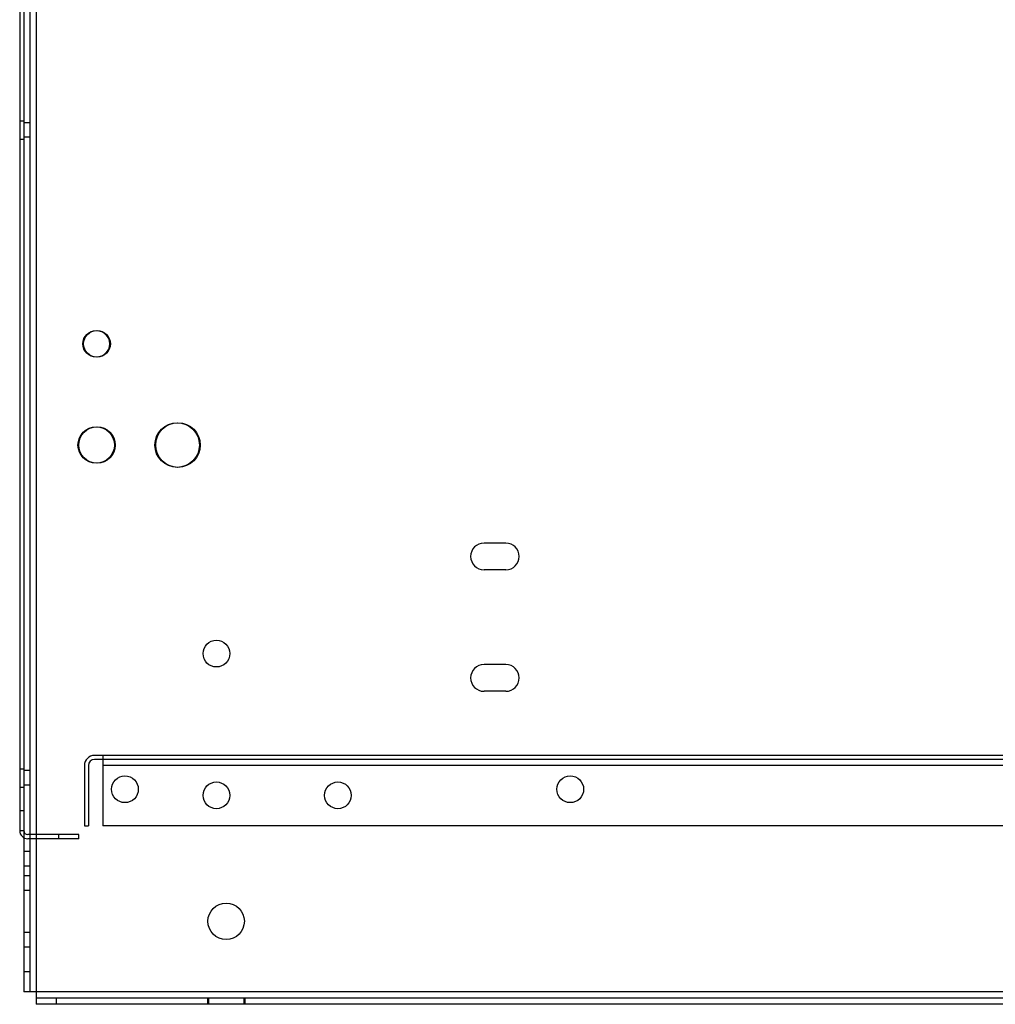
# Model space of a CAD drawing. Header units: millimetres. Extents: x 71 to 557, y 190 to 677.
# Tile 1 of 8: x 73 to 314, y 190 to 434. Entities that reach past the tile are written whole.
import ezdxf

# ---------------------------------------------------------------- set-up
doc = ezdxf.new("R2010")
doc.units = ezdxf.units.MM
doc.header["$LTSCALE"] = 56.38902
doc.layers.get('0').update_dxf_attribs({"linetype": 'CONTINUOUS'})

msp = doc.modelspace()

# ---------------------------------------------------------------- linework, layer by layer
at = {"color": 7, "linetype": 'Continuous'}
for p, q in [((77.4, 585.44), (77.4, 190.44)), ((73.3, 582.34), (73.3, 233.34)), ((74.3, 582.34), (74.3, 193.54)), ((75.8, 582.34), (75.8, 193.54)), ((73.3, 408.59), (74.3, 408.59)), ((75.8, 408.14), (74.3, 408.14)), ((73.3, 404.09), (74.3, 404.09)), ((75.8, 404.54), (74.3, 404.54)), ((193.4, 304.34), (188, 304.34)), ((193.4, 297.74), (188, 297.74)), ((193.4, 274.34), (188, 274.34)), ((193.4, 267.74), (188, 267.74)), ((427.8, 251.9), (91.8, 251.9)), ((427.8, 250.9), (91.8, 250.9)), ((93.8, 251.9), (93.8, 234.54)), ((73.3, 248.59), (74.3, 248.59)), ((75.8, 248.14), (74.3, 248.14)), ((89.3, 249.4), (89.3, 234.54)), ((90.3, 249.4), (90.3, 234.54)), ((425.8, 249.4), (93.8, 249.4)), ((73.3, 244.09), (74.3, 244.09)), ((75.8, 244.54), (74.3, 244.54)), ((73.3, 238.34), (74.3, 238.34)), ((89.3, 234.54), (90.3, 234.54)), ((425.8, 234.54), (93.8, 234.54)), ((73.3, 233.34), (74.3, 233.34)), ((87.94, 232.34), (75.3, 232.34)), ((87.94, 231.34), (75.3, 231.34)), ((82.94, 231.34), (82.94, 232.34)), ((87.94, 231.34), (87.94, 232.34)), ((75.8, 228.14), (74.3, 228.14)), ((75.8, 224.54), (74.3, 224.54)), ((75.8, 222.14), (74.3, 222.14)), ((75.8, 218.54), (74.3, 218.54)), ((75.8, 208.14), (74.3, 208.14)), ((75.8, 204.54), (74.3, 204.54)), ((74.3, 198.54), (75.8, 198.54)), ((554.3, 193.54), (74.3, 193.54)), ((551.2, 191.94), (77.4, 191.94)), ((551.2, 190.44), (77.4, 190.44)), ((82.4, 190.44), (82.4, 191.94)), ((119.7, 191.94), (119.7, 190.44)), ((119.9, 191.94), (119.9, 190.44)), ((128.7, 191.94), (128.7, 190.44)), ((128.9, 191.94), (128.9, 190.44))]:
    msp.add_line(p, q, dxfattribs=at)
for centre, radius in [((92.2, 353.54), 3.3), ((92.4, 353.54), 3.3), ((112.2, 328.54), 5.5), ((112.4, 328.54), 5.5), ((92.2, 328.54), 4.5), ((92.4, 328.54), 4.5), ((121.9, 277.04), 3.3), ((99.3, 243.54), 3.3), ((209.3, 243.54), 3.3), ((121.9, 242.04), 3.3), ((151.9, 242.04), 3.3), ((124.3, 210.94), 4.5)]:
    msp.add_circle(centre, radius, dxfattribs=at)
for centre, radius, start, end in [((188, 301.04), 3.3, 90, 270), ((193.4, 301.04), 3.3, 270, 90), ((188, 271.04), 3.3, 90, 270), ((193.4, 271.04), 3.3, 270, 90), ((91.8, 249.4), 2.5, 90, 180), ((91.8, 249.4), 1.5, 90, 180), ((75.3, 233.34), 2, 180, 270), ((75.3, 233.34), 1, 180, 270)]:
    msp.add_arc(centre, radius, start, end, dxfattribs=at)

doc.saveas('drawing.dxf')
